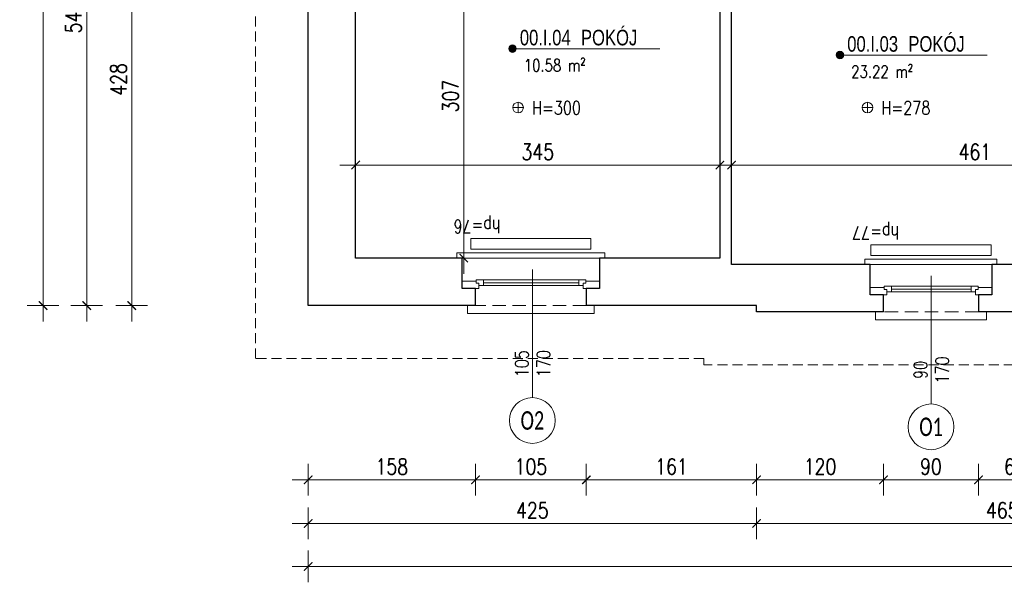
# Model space of a CAD drawing. Header units: millimetres. Extents: x 284606 to 569416, y -192995 to -95103.
# Tile 101 of 178: x 297319 to 298251, y -105172 to -104639. Entities that reach past the tile are written whole.
import ezdxf
from ezdxf.enums import TextEntityAlignment as Align

# ---------------------------------------------------------------- set-up
doc = ezdxf.new("R2010")
doc.units = ezdxf.units.MM
doc.linetypes.add('HIDDEN', pattern=[9.525, 6.35, -3.175])
doc.layers.get('0').update_dxf_attribs({"lineweight": 0})
for name, color, linetype, lineweight in [('!STR_Konstrukcja 0.20', 200, 'Continuous', 20), ('!STR_Konstrukcja 0.30', 64, 'Continuous', 30), ('!STR_Opisy 0.09', 8, 'Continuous', 9), ('!STR_Przerywana 0.09', 8, 'HIDDEN', 9), ('!STR_Stolarka okienna', 72, 'Continuous', 15), ('!STR_Wymiarowanie', 254, 'Continuous', 9), ('EKO Opisy 0.09', 8, 'Continuous', 9)]:
    doc.layers.add(name, color=color, linetype=linetype, lineweight=lineweight)
doc.layers.add('!STR_Obrysy pomieszczeń', color=215, linetype='Continuous', lineweight=9, plot=False)
doc.styles.add('AB_Arial', font='NirmalaS.ttf')
doc.styles.add('EKO 1-10', font='romans.shx', dxfattribs={"width": 0.8, "height": 15})
doc.styles.add('EKO 1-5', font='romans.shx', dxfattribs={"width": 0.8, "height": 10})
doc.styles.add('EKO CM 1-50', font='calibri.ttf', dxfattribs={"width": 0.8, "height": 12.5})
doc.dimstyles.new('EKO wymiar 1-10', dxfattribs={"dimtxt": 15, "dimasz": 8, "dimexe": 15, "dimexo": 15, "dimgap": 5, "dimtad": 1, "dimdec": 0, "dimtxsty": 'EKO 1-10', "dimblk": 'ARCHTICK', "dimcen": 10, "dimdle": 15, "dimclrd": 256, "dimclre": 256, "dimclrt": 256, "dimazin": 2, "dimtfac": 1, "dimtdec": 0, "dimtmove": 2, "dimatfit": 3, "dimldrblk": 'ARCHTICK', "dimfxl": 15, "dimfxlon": 1, "dimlwd": -1, "dimlwe": -1, "dimarcsym": 0})

# ---------------------------------------------------------------- blocks, each defined once
blk = doc.blocks.new('*U195')
at = {"layer": '!STR_Konstrukcja 0.20', "linetype": 'Continuous', "lineweight": 15}
for points in [[(8.12, 45.81), (0.62, 45.81), (0.62, 53.31), (120.62, 53.31), (120.62, 45.81), (113.12, 45.81)], [(-4.38, 0.81), (-9.38, 0.81), (-9.38, -4.19), (130.62, -4.19), (130.62, 0.81), (125.62, 0.81)]]:
    blk.add_lwpolyline(points, dxfattribs=at)
at = {"layer": '!STR_Konstrukcja 0.30', "ltscale": 2}
for points in [[(-4.38, 0.81), (-4.38, 29.68), (8.12, 29.68), (8.12, 45.81)], [(113.12, 45.81), (113.12, 29.68), (125.62, 29.68), (125.62, 0.81)]]:
    blk.add_lwpolyline(points, dxfattribs=at)
at = {"layer": '!STR_Przerywana 0.09', "ltscale": 2}
for points in [[(8.12, 45.81), (113.12, 45.81)], [(-4.38, 0.81), (125.62, 0.81)]]:
    blk.add_lwpolyline(points, dxfattribs=at)
at = {"layer": '!STR_Stolarka okienna', "ltscale": 0.3}
for points in [[(-4.38, 22.64), (-4.38, 29.68), (11.02, 29.68), (11.02, 24.55), (8.52, 24.55), (8.52, 22.64), (-4.38, 22.64)], [(125.62, 22.64), (125.62, 29.68), (110.05, 29.68), (110.05, 24.55), (112.55, 24.55), (112.55, 22.64), (125.62, 22.64)], [(112.55, 21.56), (112.55, 24.55), (110.05, 24.55), (110.05, 26.7), (11.02, 26.7), (11.02, 24.55), (8.52, 24.55), (8.52, 21.56), (112.55, 21.56)], [(15.12, 26.7), (15.12, 21.56)], [(105.62, 24.13), (15.12, 24.13)], [(105.62, 21.56), (105.62, 26.7)]]:
    blk.add_lwpolyline(points, dxfattribs=at)
blk = doc.blocks.new('*U196')
at = {"layer": '!STR_Opisy 0.09', "linetype": 'Continuous'}
blk.add_line((0, -153.49), (0, -32.16), dxfattribs=at)
at = {"layer": '!STR_Opisy 0.09', "linetype": 'Continuous', "style": 'EKO 1-5', "width": 0.8}
blk.add_attdef('HP=', (30.1, 14.63), '', height=12.5, rotation=180, dxfattribs=at)
at = {"layer": '!STR_Opisy 0.09', "ltscale": 0.7, "style": 'EKO 1-5', "width": 0.8}
blk.add_attdef('WYS', text='', height=12.5, rotation=270, dxfattribs=at).set_placement((-10.53, -121.38), align=Align.MIDDLE_CENTER)
at = {"layer": '!STR_Opisy 0.09', "linetype": 'Continuous', "style": 'EKO 1-5', "width": 0.8}
blk.add_attdef('SZER', text='', height=12.5, rotation=270, dxfattribs=at).set_placement((0, -121.38), align=Align.BOTTOM_CENTER)
blk = doc.blocks.new('*U163')
at = {"layer": '!STR_Konstrukcja 0.20', "linetype": 'Continuous', "lineweight": 15}
for points in [[(8.12, 45.81), (0.62, 45.81), (0.62, 53.31), (105.62, 53.31), (105.62, 45.81), (98.12, 45.81)], [(-4.38, 0.81), (-9.38, 0.81), (-9.38, -4.19), (115.62, -4.19), (115.62, 0.81), (110.62, 0.81)]]:
    blk.add_lwpolyline(points, dxfattribs=at)
at = {"layer": '!STR_Konstrukcja 0.30', "ltscale": 2}
for points in [[(-4.38, 0.81), (-4.38, 29.68), (8.12, 29.68), (8.12, 45.81)], [(98.12, 45.81), (98.12, 29.68), (110.62, 29.68), (110.62, 0.81)]]:
    blk.add_lwpolyline(points, dxfattribs=at)
at = {"layer": '!STR_Przerywana 0.09', "ltscale": 2}
for points in [[(8.12, 45.81), (98.12, 45.81)], [(-4.38, 0.81), (110.62, 0.81)]]:
    blk.add_lwpolyline(points, dxfattribs=at)
at = {"layer": '!STR_Stolarka okienna', "ltscale": 0.3}
for points in [[(-4.38, 22.64), (-4.38, 29.68), (11.02, 29.68), (11.02, 24.55), (8.52, 24.55), (8.52, 22.64), (-4.38, 22.64)], [(110.62, 22.64), (110.62, 29.68), (95.05, 29.68), (95.05, 24.55), (97.55, 24.55), (97.55, 22.64), (110.62, 22.64)], [(97.55, 21.56), (97.55, 24.55), (95.05, 24.55), (95.05, 26.7), (11.02, 26.7), (11.02, 24.55), (8.52, 24.55), (8.52, 21.56), (97.55, 21.56)], [(15.12, 26.7), (15.12, 21.56)], [(90.62, 24.13), (15.12, 24.13)], [(90.62, 21.56), (90.62, 26.7)]]:
    blk.add_lwpolyline(points, dxfattribs=at)
blk = doc.blocks.new('wysokosc2')
at = {"ltscale": 2}
for points in [[(-5.06, 0.04), (5.03, 0.04)], [(0, 5.1), (0, -5.1)]]:
    blk.add_lwpolyline(points, dxfattribs=at)
blk.add_circle((0, 0), 5.03, dxfattribs=at)
at = {"ltscale": 2, "style": 'EKO 1-5', "width": 0.8}
blk.add_attdef('WYS', (13.29, -6.01), '', height=12.5, dxfattribs=at)
blk = doc.blocks.new('_ArchTick')
at = {"color": 0, "linetype": 'ByBlock', "const_width": 0.15}
blk.add_lwpolyline([(-0.5, -0.5), (0.5, 0.5)], dxfattribs=at)
blk = doc.blocks.new('*D680')
at = {"layer": '!STR_Wymiarowanie', "ltscale": 1.5, "transparency": 16777216}
for p, q in [((297636.89, -104791.64), (297636.89, -104761.64)), ((297981.89, -104791.64), (297981.89, -104761.64)), ((297621.89, -104776.64), (297996.89, -104776.64))]:
    blk.add_line(p, q, dxfattribs=at)
at = {"layer": 'Defpoints', "color": 0, "ltscale": 1.5, "transparency": 16777216}
for p in [(297981.89, -104776.64), (297636.89, -104864.69), (297981.89, -104864.69)]:
    blk.add_point(p, dxfattribs=at)
at = {"layer": '!STR_Wymiarowanie', "ltscale": 1.5, "transparency": 16777216, "xscale": 8, "yscale": 8, "zscale": 8, "rotation": 180}
blk.add_blockref('_ArchTick', (297636.89, -104776.64), dxfattribs=at)
at = {"layer": '!STR_Wymiarowanie', "ltscale": 1.5, "transparency": 16777216, "xscale": 8, "yscale": 8, "zscale": 8}
blk.add_blockref('_ArchTick', (297981.89, -104776.64), dxfattribs=at)
at = {"layer": '!STR_Wymiarowanie', "ltscale": 1.5, "transparency": 16777216, "insert": (297809.39, -104764.14), "char_height": 15, "attachment_point": 5, "style": 'EKO 1-10'}
blk.add_mtext('345', dxfattribs=at)
blk = doc.blocks.new('*D681')
at = {"layer": '!STR_Wymiarowanie', "ltscale": 1.5, "transparency": 16777216}
for p, q in [((297992.89, -104791.64), (297992.89, -104761.64)), ((298453.89, -104791.64), (298453.89, -104761.64)), ((297977.89, -104776.64), (298468.89, -104776.64))]:
    blk.add_line(p, q, dxfattribs=at)
at = {"layer": 'Defpoints', "color": 0, "ltscale": 1.5, "transparency": 16777216}
for p in [(298453.89, -104776.64), (297992.89, -104870.69), (298453.89, -104870.69)]:
    blk.add_point(p, dxfattribs=at)
at = {"layer": '!STR_Wymiarowanie', "ltscale": 1.5, "transparency": 16777216, "xscale": 8, "yscale": 8, "zscale": 8, "rotation": 180}
blk.add_blockref('_ArchTick', (297992.89, -104776.64), dxfattribs=at)
at = {"layer": '!STR_Wymiarowanie', "ltscale": 1.5, "transparency": 16777216, "xscale": 8, "yscale": 8, "zscale": 8}
blk.add_blockref('_ArchTick', (298453.89, -104776.64), dxfattribs=at)
at = {"layer": '!STR_Wymiarowanie', "ltscale": 1.5, "transparency": 16777216, "insert": (298223.39, -104764.14), "char_height": 15, "attachment_point": 5, "style": 'EKO 1-10'}
blk.add_mtext('461', dxfattribs=at)
blk = doc.blocks.new('*D683')
at = {"layer": '!STR_Wymiarowanie', "ltscale": 1.5, "transparency": 16777216}
for p, q in [((297739.3, -104879.69), (297739.3, -104543)), ((297754.3, -104558), (297724.3, -104558)), ((297754.3, -104864.69), (297724.3, -104864.69))]:
    blk.add_line(p, q, dxfattribs=at)
at = {"layer": 'Defpoints', "color": 0, "ltscale": 1.5, "transparency": 16777216}
for p in [(297739.3, -104558), (297981.89, -104558), (297981.89, -104864.69)]:
    blk.add_point(p, dxfattribs=at)
at = {"layer": '!STR_Wymiarowanie', "ltscale": 1.5, "transparency": 16777216, "xscale": 8, "yscale": 8, "zscale": 8}
for p, rotation in [((297739.3, -104558), 90), ((297739.3, -104864.69), 270)]:
    blk.add_blockref('_ArchTick', p, dxfattribs=dict(at, rotation=rotation))
at = {"layer": '!STR_Wymiarowanie', "ltscale": 1.5, "transparency": 16777216, "insert": (297726.8, -104711.34), "char_height": 15, "attachment_point": 5, "rotation": 90, "style": 'EKO 1-10'}
blk.add_mtext('307', dxfattribs=at)
blk = doc.blocks.new('*D735')
at = {"layer": '!STR_Wymiarowanie', "ltscale": 1.5, "transparency": 16777216}
for p, q in [((297424.81, -104466.5), (297424.81, -104924.69)), ((297439.81, -104481.5), (297409.81, -104481.5)), ((297439.81, -104909.69), (297409.81, -104909.69))]:
    blk.add_line(p, q, dxfattribs=at)
at = {"layer": 'Defpoints', "color": 0, "ltscale": 1.5, "transparency": 16777216}
for p in [(297599.96, -104481.5), (297424.81, -104909.69), (297591.89, -104909.69)]:
    blk.add_point(p, dxfattribs=at)
at = {"layer": '!STR_Wymiarowanie', "ltscale": 1.5, "transparency": 16777216, "xscale": 8, "yscale": 8, "zscale": 8}
for p, rotation in [((297424.81, -104481.5), 90), ((297424.81, -104909.69), 270)]:
    blk.add_blockref('_ArchTick', p, dxfattribs=dict(at, rotation=rotation))
at = {"layer": '!STR_Wymiarowanie', "ltscale": 1.5, "transparency": 16777216, "insert": (297412.31, -104695.59), "char_height": 15, "attachment_point": 5, "rotation": 90, "style": 'EKO 1-10'}
blk.add_mtext('428', dxfattribs=at)
blk = doc.blocks.new('*D737')
at = {"layer": '!STR_Wymiarowanie', "ltscale": 1.5, "transparency": 16777216}
for p, q in [((297382.23, -104348.34), (297382.23, -104924.69)), ((297397.23, -104363.34), (297367.23, -104363.34)), ((297397.23, -104909.69), (297367.23, -104909.69))]:
    blk.add_line(p, q, dxfattribs=at)
at = {"layer": 'Defpoints', "color": 0, "ltscale": 1.5, "transparency": 16777216}
for p in [(297591.89, -104363.34), (297382.23, -104909.69), (297591.89, -104909.69)]:
    blk.add_point(p, dxfattribs=at)
at = {"layer": '!STR_Wymiarowanie', "ltscale": 1.5, "transparency": 16777216, "xscale": 8, "yscale": 8, "zscale": 8}
for p, rotation in [((297382.23, -104363.34), 90), ((297382.23, -104909.69), 270)]:
    blk.add_blockref('_ArchTick', p, dxfattribs=dict(at, rotation=rotation))
at = {"layer": '!STR_Wymiarowanie', "ltscale": 1.5, "transparency": 16777216, "insert": (297369.73, -104636.52), "char_height": 15, "attachment_point": 5, "rotation": 90, "style": 'EKO 1-10'}
blk.add_mtext('546', dxfattribs=at)
blk = doc.blocks.new('*D738')
at = {"layer": '!STR_Wymiarowanie', "ltscale": 1.5, "transparency": 16777216}
for p, q in [((297340.92, -104924.69), (297340.92, -103836.69)), ((297355.92, -103851.69), (297325.92, -103851.69)), ((297355.92, -104909.69), (297325.92, -104909.69))]:
    blk.add_line(p, q, dxfattribs=at)
at = {"layer": 'Defpoints', "color": 0, "ltscale": 1.5, "transparency": 16777216}
for p in [(297340.92, -103851.69), (297578.89, -103851.69), (297591.89, -104909.69)]:
    blk.add_point(p, dxfattribs=at)
at = {"layer": '!STR_Wymiarowanie', "ltscale": 1.5, "transparency": 16777216, "xscale": 8, "yscale": 8, "zscale": 8}
for p, rotation in [((297340.92, -103851.69), 90), ((297340.92, -104909.69), 270)]:
    blk.add_blockref('_ArchTick', p, dxfattribs=dict(at, rotation=rotation))
at = {"layer": '!STR_Wymiarowanie', "ltscale": 1.5, "transparency": 16777216, "insert": (297328.42, -104380.69), "char_height": 15, "attachment_point": 5, "rotation": 90, "style": 'EKO 1-10'}
blk.add_mtext('1058', dxfattribs=at)
blk = doc.blocks.new('*D739')
at = {"layer": '!STR_Wymiarowanie', "ltscale": 1.5, "transparency": 16777216}
for p, q in [((297591.89, -105059.62), (297591.89, -105089.62)), ((297750.36, -105059.62), (297750.36, -105089.62)), ((297576.89, -105074.62), (297765.36, -105074.62))]:
    blk.add_line(p, q, dxfattribs=at)
at = {"layer": 'Defpoints', "color": 0, "ltscale": 1.5, "transparency": 16777216}
for p in [(297750.36, -104901.63), (297591.89, -104909.69), (297750.36, -105074.62)]:
    blk.add_point(p, dxfattribs=at)
at = {"layer": '!STR_Wymiarowanie', "ltscale": 1.5, "transparency": 16777216, "xscale": 8, "yscale": 8, "zscale": 8, "rotation": 180}
blk.add_blockref('_ArchTick', (297591.89, -105074.62), dxfattribs=at)
at = {"layer": '!STR_Wymiarowanie', "ltscale": 1.5, "transparency": 16777216, "xscale": 8, "yscale": 8, "zscale": 8}
blk.add_blockref('_ArchTick', (297750.36, -105074.62), dxfattribs=at)
at = {"layer": '!STR_Wymiarowanie', "ltscale": 1.5, "transparency": 16777216, "insert": (297671.13, -105062.12), "char_height": 15, "attachment_point": 5, "style": 'EKO 1-10'}
blk.add_mtext('158', dxfattribs=at)
blk = doc.blocks.new('*D740')
at = {"layer": '!STR_Wymiarowanie', "ltscale": 1.5, "transparency": 16777216}
for p, q in [((297750.36, -105059.62), (297750.36, -105089.62)), ((297855.36, -105059.62), (297855.36, -105089.62)), ((297735.36, -105074.62), (297870.36, -105074.62))]:
    blk.add_line(p, q, dxfattribs=at)
at = {"layer": 'Defpoints', "color": 0, "ltscale": 1.5, "transparency": 16777216}
for p in [(297750.36, -104901.63), (297855.36, -104901.63), (297855.36, -105074.62)]:
    blk.add_point(p, dxfattribs=at)
at = {"layer": '!STR_Wymiarowanie', "ltscale": 1.5, "transparency": 16777216, "xscale": 8, "yscale": 8, "zscale": 8, "rotation": 180}
blk.add_blockref('_ArchTick', (297750.36, -105074.62), dxfattribs=at)
at = {"layer": '!STR_Wymiarowanie', "ltscale": 1.5, "transparency": 16777216, "xscale": 8, "yscale": 8, "zscale": 8}
blk.add_blockref('_ArchTick', (297855.36, -105074.62), dxfattribs=at)
at = {"layer": '!STR_Wymiarowanie', "ltscale": 1.5, "transparency": 16777216, "insert": (297802.86, -105062.12), "char_height": 15, "attachment_point": 5, "style": 'EKO 1-10'}
blk.add_mtext('105', dxfattribs=at)
blk = doc.blocks.new('*D741')
at = {"layer": '!STR_Wymiarowanie', "ltscale": 1.5, "transparency": 16777216}
for p, q in [((297855.36, -105059.62), (297855.36, -105089.62)), ((298016.64, -105059.62), (298016.64, -105089.62)), ((297840.36, -105074.62), (298031.64, -105074.62))]:
    blk.add_line(p, q, dxfattribs=at)
at = {"layer": 'Defpoints', "color": 0, "ltscale": 1.5, "transparency": 16777216}
for p in [(297855.36, -104901.63), (298016.64, -104912.69), (298016.64, -105074.62)]:
    blk.add_point(p, dxfattribs=at)
at = {"layer": '!STR_Wymiarowanie', "ltscale": 1.5, "transparency": 16777216, "xscale": 8, "yscale": 8, "zscale": 8, "rotation": 180}
blk.add_blockref('_ArchTick', (297855.36, -105074.62), dxfattribs=at)
at = {"layer": '!STR_Wymiarowanie', "ltscale": 1.5, "transparency": 16777216, "xscale": 8, "yscale": 8, "zscale": 8}
blk.add_blockref('_ArchTick', (298016.64, -105074.62), dxfattribs=at)
at = {"layer": '!STR_Wymiarowanie', "ltscale": 1.5, "transparency": 16777216, "insert": (297936, -105062.12), "char_height": 15, "attachment_point": 5, "style": 'EKO 1-10'}
blk.add_mtext('161', dxfattribs=at)
blk = doc.blocks.new('*D742')
at = {"layer": '!STR_Wymiarowanie', "ltscale": 1.5, "transparency": 16777216}
for p, q in [((298016.64, -105059.62), (298016.64, -105089.62)), ((298136.77, -105059.62), (298136.77, -105089.62)), ((298001.64, -105074.62), (298151.77, -105074.62))]:
    blk.add_line(p, q, dxfattribs=at)
at = {"layer": 'Defpoints', "color": 0, "ltscale": 1.5, "transparency": 16777216}
for p in [(298136.77, -104907.63), (298016.64, -104912.69), (298136.77, -105074.62)]:
    blk.add_point(p, dxfattribs=at)
at = {"layer": '!STR_Wymiarowanie', "ltscale": 1.5, "transparency": 16777216, "xscale": 8, "yscale": 8, "zscale": 8, "rotation": 180}
blk.add_blockref('_ArchTick', (298016.64, -105074.62), dxfattribs=at)
at = {"layer": '!STR_Wymiarowanie', "ltscale": 1.5, "transparency": 16777216, "xscale": 8, "yscale": 8, "zscale": 8}
blk.add_blockref('_ArchTick', (298136.77, -105074.62), dxfattribs=at)
at = {"layer": '!STR_Wymiarowanie', "ltscale": 1.5, "transparency": 16777216, "insert": (298076.71, -105062.12), "char_height": 15, "attachment_point": 5, "style": 'EKO 1-10'}
blk.add_mtext('120', dxfattribs=at)
blk = doc.blocks.new('*D743')
at = {"layer": '!STR_Wymiarowanie', "ltscale": 1.5, "transparency": 16777216}
for p, q in [((298136.77, -105059.62), (298136.77, -105089.62)), ((298226.77, -105059.62), (298226.77, -105089.62)), ((298121.77, -105074.62), (298241.77, -105074.62))]:
    blk.add_line(p, q, dxfattribs=at)
at = {"layer": 'Defpoints', "color": 0, "ltscale": 1.5, "transparency": 16777216}
for p in [(298136.77, -104907.63), (298226.77, -104907.63), (298226.77, -105074.62)]:
    blk.add_point(p, dxfattribs=at)
at = {"layer": '!STR_Wymiarowanie', "ltscale": 1.5, "transparency": 16777216, "xscale": 8, "yscale": 8, "zscale": 8, "rotation": 180}
blk.add_blockref('_ArchTick', (298136.77, -105074.62), dxfattribs=at)
at = {"layer": '!STR_Wymiarowanie', "ltscale": 1.5, "transparency": 16777216, "xscale": 8, "yscale": 8, "zscale": 8}
blk.add_blockref('_ArchTick', (298226.77, -105074.62), dxfattribs=at)
at = {"layer": '!STR_Wymiarowanie', "ltscale": 1.5, "transparency": 16777216, "insert": (298181.77, -105062.12), "char_height": 15, "attachment_point": 5, "style": 'EKO 1-10'}
blk.add_mtext('90', dxfattribs=at)
blk = doc.blocks.new('*D744')
at = {"layer": '!STR_Wymiarowanie', "ltscale": 1.5, "transparency": 16777216}
for p, q in [((298226.77, -105059.62), (298226.77, -105089.62)), ((298295.77, -105059.62), (298295.77, -105089.62)), ((298211.77, -105074.62), (298310.77, -105074.62))]:
    blk.add_line(p, q, dxfattribs=at)
at = {"layer": 'Defpoints', "color": 0, "ltscale": 1.5, "transparency": 16777216}
for p in [(298226.77, -104907.63), (298295.77, -104907.63), (298295.77, -105074.62)]:
    blk.add_point(p, dxfattribs=at)
at = {"layer": '!STR_Wymiarowanie', "ltscale": 1.5, "transparency": 16777216, "xscale": 8, "yscale": 8, "zscale": 8, "rotation": 180}
blk.add_blockref('_ArchTick', (298226.77, -105074.62), dxfattribs=at)
at = {"layer": '!STR_Wymiarowanie', "ltscale": 1.5, "transparency": 16777216, "xscale": 8, "yscale": 8, "zscale": 8}
blk.add_blockref('_ArchTick', (298295.77, -105074.62), dxfattribs=at)
at = {"layer": '!STR_Wymiarowanie', "ltscale": 1.5, "transparency": 16777216, "insert": (298261.27, -105062.12), "char_height": 15, "attachment_point": 5, "style": 'EKO 1-10'}
blk.add_mtext('69', dxfattribs=at)
blk = doc.blocks.new('*D755')
at = {"layer": '!STR_Wymiarowanie', "ltscale": 1.5, "transparency": 16777216}
for p, q in [((297591.89, -105100.96), (297591.89, -105130.96)), ((298016.64, -105100.96), (298016.64, -105130.96)), ((297576.89, -105115.96), (298031.64, -105115.96))]:
    blk.add_line(p, q, dxfattribs=at)
at = {"layer": 'Defpoints', "color": 0, "ltscale": 1.5, "transparency": 16777216}
for p in [(297591.89, -104909.69), (298016.64, -104915.69), (298016.64, -105115.96)]:
    blk.add_point(p, dxfattribs=at)
at = {"layer": '!STR_Wymiarowanie', "ltscale": 1.5, "transparency": 16777216, "xscale": 8, "yscale": 8, "zscale": 8, "rotation": 180}
blk.add_blockref('_ArchTick', (297591.89, -105115.96), dxfattribs=at)
at = {"layer": '!STR_Wymiarowanie', "ltscale": 1.5, "transparency": 16777216, "xscale": 8, "yscale": 8, "zscale": 8}
blk.add_blockref('_ArchTick', (298016.64, -105115.96), dxfattribs=at)
at = {"layer": '!STR_Wymiarowanie', "ltscale": 1.5, "transparency": 16777216, "insert": (297804.27, -105103.46), "char_height": 15, "attachment_point": 5, "style": 'EKO 1-10'}
blk.add_mtext('425', dxfattribs=at)
blk = doc.blocks.new('*D756')
at = {"layer": '!STR_Wymiarowanie', "ltscale": 1.5, "transparency": 16777216}
for p, q in [((298016.64, -105100.96), (298016.64, -105130.96)), ((298481.9, -105100.96), (298481.9, -105130.96)), ((298001.64, -105115.96), (298496.9, -105115.96))]:
    blk.add_line(p, q, dxfattribs=at)
at = {"layer": 'Defpoints', "color": 0, "ltscale": 1.5, "transparency": 16777216}
for p in [(298016.64, -104915.69), (298481.9, -104928.69), (298481.9, -105115.96)]:
    blk.add_point(p, dxfattribs=at)
at = {"layer": '!STR_Wymiarowanie', "ltscale": 1.5, "transparency": 16777216, "xscale": 8, "yscale": 8, "zscale": 8, "rotation": 180}
blk.add_blockref('_ArchTick', (298016.64, -105115.96), dxfattribs=at)
at = {"layer": '!STR_Wymiarowanie', "ltscale": 1.5, "transparency": 16777216, "xscale": 8, "yscale": 8, "zscale": 8}
blk.add_blockref('_ArchTick', (298481.9, -105115.96), dxfattribs=at)
at = {"layer": '!STR_Wymiarowanie', "ltscale": 1.5, "transparency": 16777216, "insert": (298249.27, -105103.46), "char_height": 15, "attachment_point": 5, "style": 'EKO 1-10'}
blk.add_mtext('465', dxfattribs=at)
blk = doc.blocks.new('*D759')
at = {"layer": '!STR_Wymiarowanie', "ltscale": 1.5, "transparency": 16777216}
for p, q in [((297591.89, -105141.66), (297591.89, -105171.66)), ((299484.23, -105141.66), (299484.23, -105171.66)), ((299499.23, -105156.66), (297576.89, -105156.66))]:
    blk.add_line(p, q, dxfattribs=at)
at = {"layer": 'Defpoints', "color": 0, "ltscale": 1.5, "transparency": 16777216}
for p in [(297591.89, -104909.69), (299484.23, -104909.69), (297591.89, -105156.66)]:
    blk.add_point(p, dxfattribs=at)
at = {"layer": '!STR_Wymiarowanie', "ltscale": 1.5, "transparency": 16777216, "xscale": 8, "yscale": 8, "zscale": 8, "rotation": 180}
blk.add_blockref('_ArchTick', (297591.89, -105156.66), dxfattribs=at)
at = {"layer": '!STR_Wymiarowanie', "ltscale": 1.5, "transparency": 16777216, "xscale": 8, "yscale": 8, "zscale": 8}
blk.add_blockref('_ArchTick', (299484.23, -105156.66), dxfattribs=at)
at = {"layer": '!STR_Wymiarowanie', "ltscale": 1.5, "transparency": 16777216, "insert": (298538.06, -105144.16), "char_height": 15, "attachment_point": 5, "style": 'EKO 1-10'}
blk.add_mtext('1892', dxfattribs=at)
blk = doc.blocks.new('*U506')
at = {"ltscale": 0.3}
blk.add_hatch(color=256, dxfattribs=at).paths.add_polyline_path([(-0.9, 50, 1), (6.8, 50, 1)])
at = {"ltscale": 1.5}
blk.add_line((17.6, 50), (154.6, 50), dxfattribs=at)
at = {"ltscale": 0.3}
blk.add_lwpolyline([(17.6, 50), (3, 50)], dxfattribs=at)
blk.add_circle((3, 50), 3.86, dxfattribs=at)
at = {"ltscale": 1.5, "width": 0.8}
for tag, p, height, style in [('NR_POM.', (10.5, 53.4), 16, 'AB_Arial'), ('NAZWA_POMIESZCZENIA', (66.9, 53.4), 16, 'AB_Arial'), ('POSADZKA', (9.1, 4), 12.5, 'EKO 1-5')]:
    blk.add_attdef(tag, p, '', height=height, rotation=0, dxfattribs=dict(at, style=style))
at = {"ltscale": 1.5, "style": 'EKO 1-5', "width": 0.8}
blk.add_attdef('POWIERZCHNIA', text='', height=12.5, rotation=0, dxfattribs=at).set_placement((78.1, 22.9), align=Align.BOTTOM_RIGHT)
blk = doc.blocks.new('KÓLKO')
at = {"layer": '!STR_Opisy 0.09'}
blk.add_circle((0, -15.51), 15.51, dxfattribs=at)
at = {"layer": '!STR_Opisy 0.09', "style": 'EKO 1-10', "width": 0.8}
blk.add_attdef('NR', text='', height=15, dxfattribs=at).set_placement((0, -15.51), align=Align.MIDDLE_CENTER)

msp = doc.modelspace()

# ---------------------------------------------------------------- linework, layer by layer
at = {"layer": '!STR_Konstrukcja 0.30', "ltscale": 1.5}
for points in [[(298124.27, -104870.69), (297992.89, -104870.69), (297992.89, -104367), (298026.89, -104367)], [(297750.36, -104909.69), (297591.89, -104909.69), (297591.89, -104481.5)], [(297737.86, -104864.69), (297636.89, -104864.69), (297636.89, -104558), (297830.89, -104558)], [(297920.89, -104558), (297981.89, -104558), (297981.89, -104864.69), (297867.86, -104864.69)], [(298283.27, -104870.69), (298239.27, -104870.69)], [(298136.77, -104915.69), (298016.64, -104915.69), (298016.64, -104909.69), (297855.36, -104909.69)], [(298295.77, -104915.69), (298226.77, -104915.69)]]:
    msp.add_lwpolyline(points, dxfattribs=at)
at = {"layer": '!STR_Obrysy pomieszczeń', "ltscale": 0.3}
for points in [[(297992.89, -104367), (298453.89, -104367), (298453.89, -104870.69), (297992.89, -104870.69)], [(297636.89, -104558), (297981.89, -104558), (297981.89, -104864.69), (297636.89, -104864.69)]]:
    msp.add_lwpolyline(points, close=True, dxfattribs=at)
at = {"layer": '!STR_Przerywana 0.09', "ltscale": 1.5}
msp.add_lwpolyline([(297528.89, -103801.69), (298053.45, -103801.69), (298053.45, -103704.69), (299055.89, -103704.69), (299055.89, -103717.7), (299534.23, -103717.78), (299534.23, -104959.69), (299109.03, -104959.69), (299109.03, -104978.69), (298431.9, -104978.69), (298431.9, -104965.69), (297966.64, -104965.69), (297966.64, -104959.69), (297541.89, -104959.69), (297541.89, -104413.34), (297528.89, -104413.34)], close=True, dxfattribs=at)
at = {"color": 62, "true_color": 0xa3d425}
for points in [[(297859.77, -104846.1), (297859.77, -104856.1), (297745.95, -104856.1), (297745.95, -104846.1)], [(298238.69, -104852.1), (298238.69, -104862.1), (298124.86, -104862.1), (298124.86, -104852.1)]]:
    msp.add_lwpolyline(points, close=True, dxfattribs=at)

# ---------------------------------------------------------------- block references
at = {"layer": '!STR_Konstrukcja 0.30', "ltscale": 1.5}
ref = msp.add_blockref('*U196', (297804.27, -104843.25), dxfattribs=dict(at, xscale=-1))
ref.add_attrib('SZER', '105', dxfattribs={"layer": '!STR_Opisy 0.09', "linetype": 'Continuous', "height": 12.5, "rotation": 90, "style": 'EKO 1-5', "width": 0.8}).set_placement((297804.27, -104964.62), align=Align.BOTTOM_CENTER)
ref.add_attrib('WYS', '170', dxfattribs={"layer": '!STR_Opisy 0.09', "ltscale": 0.7, "height": 12.5, "rotation": 90, "style": 'EKO 1-5', "width": 0.8}).set_placement((297814.8, -104964.62), align=Align.MIDDLE_CENTER)
ref.add_attrib('HP=', 'hp=76', (297774.17, -104828.61), dxfattribs={"layer": '!STR_Opisy 0.09', "linetype": 'Continuous', "height": 12.5, "rotation": 180, "style": 'EKO 1-5', "width": 0.8})
ref = msp.add_blockref('*U196', (298181.86, -104849.25), dxfattribs=dict(at, xscale=-1))
ref.add_attrib('SZER', '90', dxfattribs={"layer": '!STR_Opisy 0.09', "linetype": 'Continuous', "height": 12.5, "rotation": 90, "style": 'EKO 1-5', "width": 0.8}).set_placement((298181.86, -104970.62), align=Align.BOTTOM_CENTER)
ref.add_attrib('WYS', '170', dxfattribs={"layer": '!STR_Opisy 0.09', "ltscale": 0.7, "height": 12.5, "rotation": 90, "style": 'EKO 1-5', "width": 0.8}).set_placement((298192.38, -104970.62), align=Align.MIDDLE_CENTER)
ref.add_attrib('HP=', 'hp=77', (298151.76, -104834.61), dxfattribs={"layer": '!STR_Opisy 0.09', "linetype": 'Continuous', "height": 12.5, "rotation": 180, "style": 'EKO 1-5', "width": 0.8})
at = {"layer": '!STR_Konstrukcja 0.30', "ltscale": 1.5, "rotation": 180}
for name, p in [('*U195', (297863.48, -104863.88)), ('*U163', (298234.89, -104869.88))]:
    msp.add_blockref(name, p, dxfattribs=at)
at = {"layer": '!STR_Opisy 0.09'}
ref = msp.add_blockref('*U506', (297782.72, -104712.46), dxfattribs=dict(at, xscale=0.9199999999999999, yscale=0.9199999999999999, zscale=0.9199999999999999))
ref.add_attrib('NAZWA_POM', 'POKÓJ', (297850.26, -104663.29), dxfattribs={"layer": '0', "ltscale": 1.5, "height": 14.72, "rotation": 0, "style": 'AB_Arial', "width": 0.8})
ref.add_attrib('NUMER_POM', '00.I.04', (297792.39, -104663.29), dxfattribs={"layer": '0', "ltscale": 1.5, "height": 14.72, "rotation": 0, "style": 'AB_Arial', "width": 0.8})
ref.add_attrib('R-SURF', '10.58 m²', dxfattribs={"layer": '0', "ltscale": 1.5, "height": 11.5, "rotation": 0, "style": 'EKO 1-5', "width": 0.8}).set_placement((297854.53, -104691.39), align=Align.BOTTOM_RIGHT)
ref = msp.add_blockref('*U506', (298092.8, -104718.46), dxfattribs=dict(at, xscale=0.9199999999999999, yscale=0.9199999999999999, zscale=0.9199999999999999))
ref.add_attrib('NAZWA_POM', 'POKÓJ', (298160.34, -104669.29), dxfattribs={"layer": '0', "ltscale": 1.5, "height": 14.72, "rotation": 0, "style": 'AB_Arial', "width": 0.8})
ref.add_attrib('NUMER_POM', '00.I.03', (298102.47, -104669.29), dxfattribs={"layer": '0', "ltscale": 1.5, "height": 14.72, "rotation": 0, "style": 'AB_Arial', "width": 0.8})
ref.add_attrib('R-SURF', '23.22 m²', dxfattribs={"layer": '0', "ltscale": 1.5, "height": 11.5, "rotation": 0, "style": 'EKO 1-5', "width": 0.8}).set_placement((298164.61, -104697.39), align=Align.BOTTOM_RIGHT)
ref = msp.add_blockref('wysokosc2', (297790.72, -104722.21), dxfattribs=dict(at, xscale=-1, rotation=180))
ref.add_attrib('WYS', 'H=300', (297804.01, -104728.7), dxfattribs={"layer": '0', "ltscale": 2, "height": 12.5, "style": 'EKO 1-5', "width": 0.8})
ref = msp.add_blockref('wysokosc2', (298121.65, -104722.21), dxfattribs=dict(at, xscale=-1, rotation=180))
ref.add_attrib('WYS', 'H=278', (298134.94, -104728.7), dxfattribs={"layer": '0', "ltscale": 2, "height": 12.5, "style": 'EKO 1-5', "width": 0.8})
at = {"layer": 'EKO Opisy 0.09'}
ref = msp.add_blockref('KÓLKO', (297804.27, -104996.74), dxfattribs=dict(at, xscale=1.4, yscale=1.4, zscale=1.4))
ref.add_attrib('NR', 'O2', dxfattribs={"height": 17.5, "style": 'EKO CM 1-50', "width": 0.7}).set_placement((297804.27, -105018.45), align=Align.MIDDLE_CENTER)
ref = msp.add_blockref('KÓLKO', (298181.86, -105002.74), dxfattribs=dict(at, xscale=1.4, yscale=1.4, zscale=1.4))
ref.add_attrib('NR', 'O1', dxfattribs={"height": 17.5, "style": 'EKO CM 1-50', "width": 0.7}).set_placement((298181.86, -105024.45), align=Align.MIDDLE_CENTER)

# ---------------------------------------------------------------- dimensions: what is measured, and where the dimension line sits
at = {"layer": '!STR_Wymiarowanie', "ltscale": 1.5}
for base, p1, p2, picture, middle in [((297340.92, -103851.69), (297591.89, -104909.69), (297578.89, -103851.69), '*D738', (297328.42, -104380.69)), ((297382.23, -104909.69), (297591.89, -104363.34), (297591.89, -104909.69), '*D737', (297369.73, -104636.52)), ((297424.81, -104909.69), (297599.96, -104481.5), (297591.89, -104909.69), '*D735', (297412.31, -104695.59)), ((297739.3, -104558), (297981.89, -104864.69), (297981.89, -104558), '*D683', (297726.8, -104711.34))]:
    dim = msp.add_linear_dim(base=base, p1=p1, p2=p2, angle=90, dimstyle='EKO wymiar 1-10', dxfattribs=at)
    dim.commit()
    dim.dimension.update_dxf_attribs({"geometry": picture, "text_midpoint": middle})
for base, p1, p2, picture, middle in [((297981.89, -104776.64), (297636.89, -104864.69), (297981.89, -104864.69), '*D680', (297809.39, -104764.14)), ((298453.89, -104776.64), (297992.89, -104870.69), (298453.89, -104870.69), '*D681', (298223.39, -104764.14)), ((297750.36, -105074.62), (297591.89, -104909.69), (297750.36, -104901.63), '*D739', (297671.13, -105062.12)), ((297855.36, -105074.62), (297750.36, -104901.63), (297855.36, -104901.63), '*D740', (297802.86, -105062.12)), ((298016.64, -105074.62), (297855.36, -104901.63), (298016.64, -104912.69), '*D741', (297936, -105062.12)), ((298136.77, -105074.62), (298016.64, -104912.69), (298136.77, -104907.63), '*D742', (298076.71, -105062.12)), ((298226.77, -105074.62), (298136.77, -104907.63), (298226.77, -104907.63), '*D743', (298181.77, -105062.12)), ((298295.77, -105074.62), (298226.77, -104907.63), (298295.77, -104907.63), '*D744', (298261.27, -105062.12)), ((298016.64, -105115.96), (297591.89, -104909.69), (298016.64, -104915.69), '*D755', (297804.27, -105103.46)), ((297591.89, -105156.66), (299484.23, -104909.69), (297591.89, -104909.69), '*D759', (298538.06, -105144.16)), ((298481.9, -105115.96), (298016.64, -104915.69), (298481.9, -104928.69), '*D756', (298249.27, -105103.46))]:
    dim = msp.add_linear_dim(base=base, p1=p1, p2=p2, dimstyle='EKO wymiar 1-10', dxfattribs=at)
    dim.commit()
    dim.dimension.update_dxf_attribs({"geometry": picture, "text_midpoint": middle})

doc.saveas('drawing.dxf')
